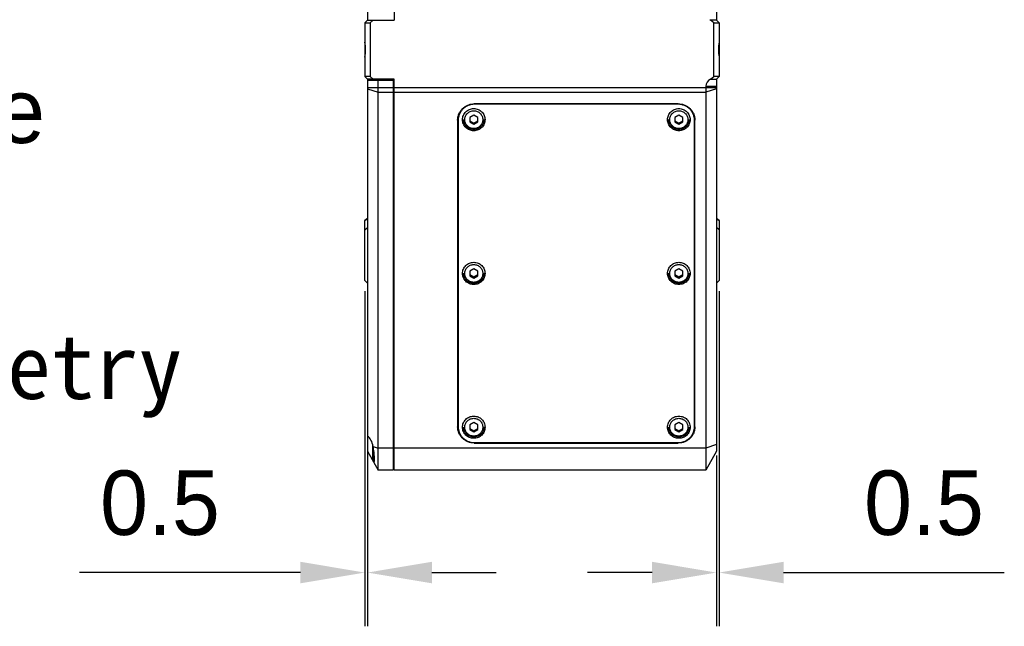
# Model space of a CAD drawing. Header units: millimetres. Extents: x 222 to 446, y -355 to -187.
# Tile 20 of 28: x 344 to 390, y -315 to -287. Entities that reach past the tile are written whole.
import ezdxf

# ---------------------------------------------------------------- set-up
doc = ezdxf.new("R2010")
doc.units = ezdxf.units.MM
doc.header["$LTSCALE"] = 23.1
doc.header["$PDMODE"] = 3
doc.header["$PDSIZE"] = 8
doc.layers.get('0').update_dxf_attribs({"linetype": 'CONTINUOUS'})
doc.layers.get('Defpoints').update_dxf_attribs({"linetype": 'CONTINUOUS'})
doc.layers.add('00_COMPONENTS', color=7, linetype='CONTINUOUS')
doc.layers.add('51__DRAFT_DIMS', color=7, linetype='CONTINUOUS')
doc.styles.get("Standard").update_dxf_attribs({"font": '兰亭黑 GBK.TTF'})
doc.dimstyles.new('DIMSTYLE_3', dxfattribs={"dimtxt": 3, "dimasz": 3, "dimexe": 2.5, "dimexo": 0.5, "dimgap": 0.75, "dimtad": 1, "dimlfac": 4, "dimdsep": 46, "dimtxsty": 'STANDARD', "dimblk": '_FILLED', "dimblk1": '_FILLED', "dimblk2": '_FILLED', "dimcen": 0.09, "dimclrt": 3, "dimazin": 2, "dimtp": 0.1, "dimtm": 0.1, "dimtfac": 1, "dimtofl": 0, "dimtmove": 0, "dimatfit": 3, "dimldrblk": '_FILLED', "dimfxl": 1, "dimtolj": 1, "dimarcsym": 0})

# ---------------------------------------------------------------- blocks, each defined once
blk = doc.blocks.new('_FILLED')
at = {"color": 0, "linetype": 'ByBlock'}
blk.add_solid([(0, 0), (-1, 0.167), (-1, -0.167)], dxfattribs=at)
blk = doc.blocks.new('*D11')
at = {"layer": '51__DRAFT_DIMS', "color": 0, "lineweight": -2}
for p, q in [((360.288, -299.882), (360.288, -315.468)), ((360.413, -307.119), (360.413, -315.468)), ((357.288, -312.968), (347.008, -312.968)), ((363.413, -312.968), (366.413, -312.968))]:
    blk.add_line(p, q, dxfattribs=at)
at = {"layer": 'Defpoints', "color": 0}
for p in [(360.288, -299.382), (360.413, -306.619), (360.413, -312.968)]:
    blk.add_point(p, dxfattribs=at)
at = {"layer": '51__DRAFT_DIMS', "color": 0, "linetype": 'ByBlock', "lineweight": -2, "xscale": 3, "yscale": 3, "zscale": 3}
blk.add_blockref('_FILLED', (360.288, -312.968), dxfattribs=at)
at = {"layer": '51__DRAFT_DIMS', "color": 0, "linetype": 'ByBlock', "lineweight": -2, "xscale": 3, "yscale": 3, "zscale": 3, "rotation": 180}
blk.add_blockref('_FILLED', (360.413, -312.968), dxfattribs=at)
at = {"layer": '51__DRAFT_DIMS', "color": 3, "insert": (353.538, -308.218), "char_height": 3, "attachment_point": 3, "line_spacing_factor": 0.9}
blk.add_mtext('\\A1;0.5', dxfattribs=at)
blk = doc.blocks.new('*D12')
at = {"layer": '51__DRAFT_DIMS', "color": 0, "lineweight": -2}
for p, q in [((376.788, -299.882), (376.788, -315.468)), ((376.663, -307.517), (376.663, -315.468)), ((373.663, -312.968), (370.663, -312.968)), ((379.788, -312.968), (390.068, -312.968))]:
    blk.add_line(p, q, dxfattribs=at)
at = {"layer": 'Defpoints', "color": 0}
for p in [(376.788, -299.382), (376.663, -307.017), (376.663, -312.968)]:
    blk.add_point(p, dxfattribs=at)
at = {"layer": '51__DRAFT_DIMS', "color": 0, "linetype": 'ByBlock', "lineweight": -2, "xscale": 3, "yscale": 3, "zscale": 3}
blk.add_blockref('_FILLED', (376.663, -312.968), dxfattribs=at)
at = {"layer": '51__DRAFT_DIMS', "color": 0, "linetype": 'ByBlock', "lineweight": -2, "xscale": 3, "yscale": 3, "zscale": 3, "rotation": 180}
blk.add_blockref('_FILLED', (376.788, -312.968), dxfattribs=at)
at = {"layer": '51__DRAFT_DIMS', "color": 3, "insert": (383.538, -308.218), "char_height": 3, "attachment_point": 1, "line_spacing_factor": 0.9}
blk.add_mtext('\\A1;0.5', dxfattribs=at)

msp = doc.modelspace()

# ---------------------------------------------------------------- linework, layer by layer
at = {"layer": '00_COMPONENTS', "color": 7}
for p, q in [((361.6629, -264.7614), (361.6629, -287.2614)), ((376.6629, -264.7614), (376.6629, -287.2614)), ((360.4129, -286.6238), (360.4129, -287.2614)), ((360.4129, -287.2614), (360.2879, -287.3864)), ((360.2879, -287.3864), (360.5379, -287.3864)), ((360.2879, -287.3864), (360.2879, -289.8864)), ((360.4129, -287.2614), (361.6629, -287.2614)), ((360.6819, -287.2614), (360.5379, -287.3864)), ((360.5379, -287.3864), (360.5379, -289.8864)), ((376.6629, -287.2614), (376.3939, -287.2614)), ((376.5379, -287.3864), (376.3939, -287.2614)), ((376.5379, -287.3864), (376.7879, -287.3864)), ((376.5379, -289.8864), (376.5379, -287.3864)), ((376.7879, -287.3864), (376.6629, -287.2614)), ((376.7879, -287.3864), (376.7879, -289.8864)), ((360.5379, -289.8864), (360.2879, -289.8864)), ((360.2879, -289.8864), (360.4129, -290.0114)), ((361.6629, -290.0114), (360.4129, -290.0114)), ((360.4129, -290.0114), (360.4129, -307.3239)), ((360.4129, -290.0614), (361.6629, -290.0614)), ((360.5379, -289.8864), (360.6819, -290.0114)), ((360.9129, -308.1989), (360.9129, -290.0614)), ((361.6129, -290.0614), (361.6129, -308.1989)), ((361.6629, -308.1989), (361.6629, -290.0114)), ((376.3939, -290.0114), (376.5379, -289.8864)), ((376.3939, -290.0114), (376.6629, -290.0114)), ((376.7879, -289.8864), (376.5379, -289.8864)), ((376.6629, -290.0114), (376.7879, -289.8864)), ((376.6629, -290.0114), (376.6629, -307.3239)), ((376.1629, -290.3434), (376.1629, -308.1989)), ((374.8879, -291.1575), (365.3879, -291.1575)), ((374.8879, -291.1821), (365.3879, -291.1821)), ((364.6129, -291.9197), (364.6129, -306.1811)), ((364.6379, -291.8294), (364.6379, -306.1811)), ((365.3629, -291.6822), (365.1754, -291.7887)), ((365.1754, -291.7887), (365.1754, -292.0016)), ((365.1754, -291.9519), (365.3629, -292.0584)), ((365.1754, -292.0016), (365.3629, -292.1081)), ((365.5504, -291.7887), (365.3629, -291.6822)), ((365.3629, -292.0584), (365.5504, -291.9519)), ((365.3629, -292.1081), (365.5504, -292.0016)), ((365.3629, -292.1081), (365.3629, -292.0584)), ((365.5504, -292.0016), (365.5504, -291.7887)), ((374.9129, -291.6822), (374.7254, -291.7887)), ((374.7254, -291.7887), (374.7254, -292.0016)), ((374.7254, -291.9519), (374.9129, -292.0584)), ((374.7254, -292.0016), (374.9129, -292.1081)), ((375.1004, -291.7887), (374.9129, -291.6822)), ((374.9129, -292.0584), (375.1004, -291.9519)), ((374.9129, -292.1081), (375.1004, -292.0016)), ((374.9129, -292.1081), (374.9129, -292.0584)), ((375.1004, -292.0016), (375.1004, -291.7887)), ((375.6379, -306.1811), (375.6379, -291.8294)), ((375.6629, -306.1811), (375.6629, -291.9197)), ((360.4129, -296.4895), (360.2879, -296.5905)), ((360.2879, -296.5905), (360.4129, -296.495)), ((360.2879, -299.3822), (360.2879, -296.5905)), ((376.7879, -296.5905), (376.6629, -296.4895)), ((376.6629, -296.495), (376.7879, -296.5905)), ((376.7879, -296.5905), (376.7879, -299.3822)), ((365.3629, -298.8375), (365.1754, -298.9439)), ((365.5504, -298.9439), (365.3629, -298.8375)), ((374.9129, -298.8375), (374.7254, -298.9439)), ((375.1004, -298.9439), (374.9129, -298.8375)), ((360.2879, -299.3822), (360.4129, -299.5072)), ((365.1754, -298.9439), (365.1754, -299.1569)), ((365.1754, -299.1072), (365.3629, -299.2137)), ((365.1754, -299.1569), (365.3629, -299.2633)), ((365.3629, -299.2137), (365.5504, -299.1072)), ((365.3629, -299.2633), (365.5504, -299.1569)), ((365.3629, -299.2633), (365.3629, -299.2137)), ((365.5504, -299.1569), (365.5504, -298.9439)), ((374.7254, -298.9439), (374.7254, -299.1569)), ((374.7254, -299.1072), (374.9129, -299.2137)), ((374.7254, -299.1569), (374.9129, -299.2633)), ((374.9129, -299.2137), (375.1004, -299.1072)), ((374.9129, -299.2633), (375.1004, -299.1569)), ((374.9129, -299.2633), (374.9129, -299.2137)), ((375.1004, -299.1569), (375.1004, -298.9439)), ((376.7879, -299.3822), (376.6629, -299.5072)), ((365.3629, -305.9927), (365.1754, -306.0992)), ((365.1754, -306.0992), (365.1754, -306.3121)), ((365.1754, -306.2624), (365.3629, -306.3689)), ((365.5504, -306.0992), (365.3629, -305.9927)), ((365.3629, -306.3689), (365.5504, -306.2624)), ((365.5504, -306.3121), (365.5504, -306.0992)), ((374.9129, -305.9927), (374.7254, -306.0992)), ((374.7254, -306.0992), (374.7254, -306.3121)), ((374.7254, -306.2624), (374.9129, -306.3689)), ((375.1004, -306.0992), (374.9129, -305.9927)), ((374.9129, -306.3689), (375.1004, -306.2624)), ((375.1004, -306.3121), (375.1004, -306.0992)), ((365.1754, -306.3121), (365.3629, -306.4186)), ((365.3629, -306.4186), (365.5504, -306.3121)), ((365.3629, -306.4186), (365.3629, -306.3689)), ((374.7254, -306.3121), (374.9129, -306.4186)), ((374.9129, -306.4186), (375.1004, -306.3121)), ((374.9129, -306.4186), (374.9129, -306.3689)), ((360.6629, -307.7364), (360.6629, -307.0327)), ((365.3879, -306.9187), (374.8879, -306.9187)), ((365.3879, -306.9433), (374.8879, -306.9433)), ((360.4129, -307.3239), (360.9129, -308.1989)), ((376.6629, -307.3239), (376.1629, -308.1989)), ((360.6879, -307.7614), (360.7381, -307.7614)), ((361.6629, -307.9739), (361.6129, -307.9739)), ((361.6129, -308.1989), (360.9129, -308.1989)), ((376.1629, -308.1989), (361.6629, -308.1989))]:
    msp.add_line(p, q, dxfattribs=at)
at = {"layer": '00_COMPONENTS', "color": 4}
for p, q in [((360.4129, -290.3946), (361.6129, -290.3946)), ((360.4129, -290.4624), (360.9129, -290.6205)), ((360.9129, -290.6205), (361.6129, -290.6205)), ((361.6129, -290.6518), (361.6629, -290.6518)), ((361.6629, -290.3946), (376.6629, -290.3946)), ((361.6629, -290.6205), (376.1629, -290.6205)), ((376.1629, -290.3434), (376.6629, -290.3434)), ((376.6629, -290.4624), (376.1629, -290.6205)), ((365.3879, -291.1821), (365.3879, -291.1575)), ((374.8879, -291.1821), (374.8879, -291.1575)), ((360.2879, -297.0234), (360.4129, -296.9125)), ((376.7879, -297.0234), (376.6629, -296.9125)), ((360.6782, -307.1006), (360.9129, -307.1748)), ((360.6879, -307.7614), (360.6879, -307.1531)), ((361.6129, -307.1748), (360.9129, -307.1748)), ((361.6629, -307.1342), (361.6129, -307.1342)), ((376.1629, -307.1748), (361.6629, -307.1748)), ((365.3879, -306.9433), (365.3879, -306.9187)), ((374.8879, -306.9433), (374.8879, -306.9187)), ((376.6629, -307.0167), (376.1629, -307.1748))]:
    msp.add_line(p, q, dxfattribs=at)
at = {"layer": '00_COMPONENTS', "color": 7}
for centre, radius, start, end in [((365.3641, -291.8294), 0.7262, 167.35941, 179.99687), ((374.9117, -291.8294), 0.7262, 0.00313, 12.64059), ((365.3638, -306.0906), 0.7509, 180.0067, 199.39073), ((374.912, -306.0906), 0.7509, 340.60927, 359.9933), ((360.6879, -307.7364), 0.025, 180, 270)]:
    msp.add_arc(centre, radius, start, end, dxfattribs=at)
for centre, major_axis, ratio, start_param, end_param in [((376.5948, -286.9295), (0.4319, 0), 0.8682431, -2.138897, -2.0545328), ((376.5948, -290.3434), (0.4319, 0), 0.8682431, 2.0545328, 3.1415927), ((360.3415, -307.1989), (-0.0933, 0.6229), 0.5534584, 4.7876472, 5.8173813)]:
    msp.add_ellipse(centre, major_axis=major_axis, ratio=ratio, start_param=start_param, end_param=end_param, dxfattribs=at)
for points in [[(360.2879, -288.9844), (360.3121, -288.8704), (360.3351, -288.6364), (360.3121, -288.4025), (360.2879, -288.2885)], [(376.7879, -288.2885), (376.7637, -288.4025), (376.7407, -288.6364), (376.7637, -288.8704), (376.7879, -288.9844)]]:
    msp.add_open_spline(points, degree=3, dxfattribs=at)
for points, knots in [([(364.6129, -291.9197), (364.6129, -291.8699), (364.6229, -291.7699), (364.6673, -291.626), (364.7395, -291.4933), (364.8365, -291.3771), (364.9547, -291.2817), (365.0896, -291.2109), (365.2358, -291.1673), (365.3373, -291.1575), (365.3879, -291.1575)], [0, 0, 0, 0, 0.1239807, 0.2481174, 0.372542, 0.4973416, 0.6225459, 0.748123, 0.8739846, 1, 1, 1, 1]), ([(365.3879, -291.1821), (365.3389, -291.1821), (365.2407, -291.1916), (365.0992, -291.2338), (364.9687, -291.3023), (364.8543, -291.3946), (364.7604, -291.5071), (364.6906, -291.6355), (364.6476, -291.7748), (364.6379, -291.8715), (364.6379, -291.9197)], [0, 0, 0, 0, 0.1260152, 0.251877, 0.3774541, 0.5026584, 0.627458, 0.7518826, 0.8760195, 1, 1, 1, 1]), ([(365.3629, -292.4115), (365.3286, -292.4115), (365.2599, -292.4049), (365.1608, -292.3753), (365.0695, -292.3273), (364.9894, -292.2627), (364.9237, -292.184), (364.8748, -292.0941), (364.8447, -291.9966), (364.8345, -291.8951), (364.8447, -291.7937), (364.8748, -291.6962), (364.9237, -291.6063), (364.9894, -291.5276), (365.0695, -291.463), (365.1608, -291.415), (365.2599, -291.3854), (365.3286, -291.3788), (365.3629, -291.3788)], [0, 0, 0, 0, 0.0630076, 0.1259385, 0.188727, 0.2513292, 0.313729, 0.3759413, 0.4380097, 0.5, 0.5619903, 0.6240587, 0.686271, 0.7486708, 0.811273, 0.8740615, 0.9369924, 1, 1, 1, 1]), ([(365.3629, -291.3788), (365.3972, -291.3788), (365.4659, -291.3854), (365.565, -291.415), (365.6563, -291.463), (365.7364, -291.5276), (365.8021, -291.6063), (365.851, -291.6962), (365.8811, -291.7937), (365.8913, -291.8951), (365.8811, -291.9966), (365.851, -292.0941), (365.8021, -292.184), (365.7364, -292.2627), (365.6563, -292.3273), (365.565, -292.3753), (365.4659, -292.4049), (365.3972, -292.4115), (365.3629, -292.4115)], [0, 0, 0, 0, 0.0630076, 0.1259385, 0.188727, 0.2513292, 0.313729, 0.3759413, 0.4380097, 0.5, 0.5619903, 0.6240587, 0.686271, 0.7486708, 0.811273, 0.8740615, 0.9369924, 1, 1, 1, 1]), ([(374.9129, -292.4115), (374.8786, -292.4115), (374.8099, -292.4049), (374.7108, -292.3753), (374.6195, -292.3273), (374.5394, -292.2627), (374.4737, -292.184), (374.4248, -292.0941), (374.3947, -291.9966), (374.3845, -291.8951), (374.3947, -291.7937), (374.4248, -291.6962), (374.4737, -291.6063), (374.5394, -291.5276), (374.6195, -291.463), (374.7108, -291.415), (374.8099, -291.3854), (374.8786, -291.3788), (374.9129, -291.3788)], [0, 0, 0, 0, 0.0630076, 0.1259385, 0.188727, 0.2513292, 0.313729, 0.3759413, 0.4380097, 0.5, 0.5619903, 0.6240587, 0.686271, 0.7486708, 0.811273, 0.8740615, 0.9369924, 1, 1, 1, 1]), ([(374.8879, -291.1575), (374.9385, -291.1575), (375.04, -291.1673), (375.1862, -291.2109), (375.3211, -291.2817), (375.4393, -291.3771), (375.5363, -291.4933), (375.6085, -291.626), (375.6529, -291.7699), (375.6629, -291.8699), (375.6629, -291.9197)], [0, 0, 0, 0, 0.1260154, 0.251877, 0.3774541, 0.5026584, 0.627458, 0.7518826, 0.8760193, 1, 1, 1, 1]), ([(375.6379, -291.9197), (375.6379, -291.8715), (375.6282, -291.7748), (375.5852, -291.6355), (375.5154, -291.5071), (375.4215, -291.3946), (375.3071, -291.3023), (375.1766, -291.2338), (375.0351, -291.1916), (374.9369, -291.1821), (374.8879, -291.1821)], [0, 0, 0, 0, 0.1239805, 0.2481174, 0.372542, 0.4973416, 0.6225459, 0.748123, 0.8739848, 1, 1, 1, 1]), ([(374.9129, -291.3788), (374.9472, -291.3788), (375.0159, -291.3854), (375.115, -291.415), (375.2063, -291.463), (375.2864, -291.5276), (375.3521, -291.6063), (375.401, -291.6962), (375.4311, -291.7937), (375.4413, -291.8951), (375.4311, -291.9966), (375.401, -292.0941), (375.3521, -292.184), (375.2864, -292.2627), (375.2063, -292.3273), (375.115, -292.3753), (375.0159, -292.4049), (374.9472, -292.4115), (374.9129, -292.4115)], [0, 0, 0, 0, 0.0630076, 0.1259385, 0.188727, 0.2513292, 0.313729, 0.3759413, 0.4380097, 0.5, 0.5619903, 0.6240587, 0.686271, 0.7486708, 0.811273, 0.8740615, 0.9369924, 1, 1, 1, 1]), ([(365.8379, -291.8856), (365.8379, -291.9162), (365.8318, -291.9776), (365.8045, -292.066), (365.7602, -292.1475), (365.7007, -292.2189), (365.6282, -292.2774), (365.5456, -292.3209), (365.456, -292.3476), (365.3629, -292.3566), (365.2698, -292.3476), (365.1802, -292.3209), (365.0976, -292.2774), (365.0251, -292.2189), (364.9656, -292.1475), (364.9213, -292.066), (364.894, -291.9776), (364.8879, -291.9162), (364.8879, -291.8856)], [0, 0, 0, 0, 0.0621014, 0.1242602, 0.1865337, 0.2489541, 0.3115338, 0.3742606, 0.4371, 0.5000002, 0.5629004, 0.6257397, 0.6884664, 0.7510461, 0.8134665, 0.8757399, 0.9378987, 1, 1, 1, 1]), ([(375.3879, -291.8856), (375.3879, -291.9162), (375.3818, -291.9776), (375.3545, -292.066), (375.3102, -292.1475), (375.2507, -292.2189), (375.1782, -292.2774), (375.0956, -292.3209), (375.006, -292.3476), (374.9129, -292.3566), (374.8198, -292.3476), (374.7302, -292.3209), (374.6476, -292.2774), (374.5751, -292.2189), (374.5156, -292.1475), (374.4713, -292.066), (374.444, -291.9776), (374.4379, -291.9162), (374.4379, -291.8856)], [0, 0, 0, 0, 0.0621014, 0.1242602, 0.1865337, 0.2489541, 0.3115338, 0.3742606, 0.4371, 0.5000002, 0.5629004, 0.6257397, 0.6884664, 0.7510461, 0.8134665, 0.8757399, 0.9378987, 1, 1, 1, 1]), ([(365.3629, -299.5668), (365.3286, -299.5668), (365.2599, -299.5601), (365.1608, -299.5306), (365.0695, -299.4826), (364.9894, -299.418), (364.9237, -299.3393), (364.8748, -299.2494), (364.8447, -299.1519), (364.8345, -299.0504), (364.8447, -298.949), (364.8748, -298.8514), (364.9237, -298.7615), (364.9894, -298.6828), (365.0695, -298.6182), (365.1608, -298.5702), (365.2599, -298.5407), (365.3286, -298.534), (365.3629, -298.534)], [0, 0, 0, 0, 0.0630076, 0.1259385, 0.188727, 0.2513292, 0.313729, 0.3759413, 0.4380097, 0.5, 0.5619903, 0.6240587, 0.686271, 0.7486708, 0.811273, 0.8740615, 0.9369924, 1, 1, 1, 1]), ([(365.3629, -298.534), (365.3972, -298.534), (365.4659, -298.5407), (365.565, -298.5702), (365.6563, -298.6182), (365.7364, -298.6828), (365.8021, -298.7615), (365.851, -298.8514), (365.8811, -298.949), (365.8913, -299.0504), (365.8811, -299.1519), (365.851, -299.2494), (365.8021, -299.3393), (365.7364, -299.418), (365.6563, -299.4826), (365.565, -299.5306), (365.4659, -299.5601), (365.3972, -299.5668), (365.3629, -299.5668)], [0, 0, 0, 0, 0.0630076, 0.1259385, 0.188727, 0.2513292, 0.313729, 0.3759413, 0.4380097, 0.5, 0.5619903, 0.6240587, 0.686271, 0.7486708, 0.811273, 0.8740615, 0.9369924, 1, 1, 1, 1]), ([(374.9129, -299.5668), (374.8786, -299.5668), (374.8099, -299.5601), (374.7108, -299.5306), (374.6195, -299.4826), (374.5394, -299.418), (374.4737, -299.3393), (374.4248, -299.2494), (374.3947, -299.1519), (374.3845, -299.0504), (374.3947, -298.949), (374.4248, -298.8514), (374.4737, -298.7615), (374.5394, -298.6828), (374.6195, -298.6182), (374.7108, -298.5702), (374.8099, -298.5407), (374.8786, -298.534), (374.9129, -298.534)], [0, 0, 0, 0, 0.0630076, 0.1259385, 0.188727, 0.2513292, 0.313729, 0.3759413, 0.4380097, 0.5, 0.5619903, 0.6240587, 0.686271, 0.7486708, 0.811273, 0.8740615, 0.9369924, 1, 1, 1, 1]), ([(374.9129, -298.534), (374.9472, -298.534), (375.0159, -298.5407), (375.115, -298.5702), (375.2063, -298.6182), (375.2864, -298.6828), (375.3521, -298.7615), (375.401, -298.8514), (375.4311, -298.949), (375.4413, -299.0504), (375.4311, -299.1519), (375.401, -299.2494), (375.3521, -299.3393), (375.2864, -299.418), (375.2063, -299.4826), (375.115, -299.5306), (375.0159, -299.5601), (374.9472, -299.5668), (374.9129, -299.5668)], [0, 0, 0, 0, 0.0630076, 0.1259385, 0.188727, 0.2513292, 0.313729, 0.3759413, 0.4380097, 0.5, 0.5619903, 0.6240587, 0.686271, 0.7486708, 0.811273, 0.8740615, 0.9369924, 1, 1, 1, 1]), ([(365.8379, -299.0408), (365.8379, -299.0714), (365.8318, -299.1329), (365.8045, -299.2213), (365.7602, -299.3028), (365.7007, -299.3741), (365.6282, -299.4327), (365.5456, -299.4761), (365.456, -299.5029), (365.3629, -299.5119), (365.2698, -299.5029), (365.1802, -299.4761), (365.0976, -299.4327), (365.0251, -299.3741), (364.9656, -299.3028), (364.9213, -299.2213), (364.894, -299.1329), (364.8879, -299.0714), (364.8879, -299.0408)], [0, 0, 0, 0, 0.0621014, 0.1242602, 0.1865337, 0.2489541, 0.3115338, 0.3742606, 0.4371, 0.5000002, 0.5629004, 0.6257397, 0.6884664, 0.7510461, 0.8134665, 0.8757399, 0.9378987, 1, 1, 1, 1]), ([(375.3879, -299.0408), (375.3879, -299.0714), (375.3818, -299.1329), (375.3545, -299.2213), (375.3102, -299.3028), (375.2507, -299.3741), (375.1782, -299.4327), (375.0956, -299.4761), (375.006, -299.5029), (374.9129, -299.5119), (374.8198, -299.5029), (374.7302, -299.4761), (374.6476, -299.4327), (374.5751, -299.3741), (374.5156, -299.3028), (374.4713, -299.2213), (374.444, -299.1329), (374.4379, -299.0714), (374.4379, -299.0408)], [0, 0, 0, 0, 0.0621014, 0.1242602, 0.1865337, 0.2489541, 0.3115338, 0.3742606, 0.4371, 0.5000002, 0.5629004, 0.6257397, 0.6884664, 0.7510461, 0.8134665, 0.8757399, 0.9378987, 1, 1, 1, 1]), ([(365.3629, -306.722), (365.3286, -306.722), (365.2599, -306.7154), (365.1608, -306.6858), (365.0695, -306.6378), (364.9894, -306.5732), (364.9237, -306.4945), (364.8748, -306.4046), (364.8447, -306.3071), (364.8345, -306.2057), (364.8447, -306.1042), (364.8748, -306.0067), (364.9237, -305.9168), (364.9894, -305.8381), (365.0695, -305.7735), (365.1608, -305.7255), (365.2599, -305.6959), (365.3286, -305.6893), (365.3629, -305.6893)], [0, 0, 0, 0, 0.0630076, 0.1259385, 0.188727, 0.2513292, 0.313729, 0.3759413, 0.4380097, 0.5, 0.5619903, 0.6240587, 0.686271, 0.7486708, 0.811273, 0.8740615, 0.9369924, 1, 1, 1, 1]), ([(365.3629, -305.6893), (365.3972, -305.6893), (365.4659, -305.6959), (365.565, -305.7255), (365.6563, -305.7735), (365.7364, -305.8381), (365.8021, -305.9168), (365.851, -306.0067), (365.8811, -306.1042), (365.8913, -306.2057), (365.8811, -306.3071), (365.851, -306.4046), (365.8021, -306.4945), (365.7364, -306.5732), (365.6563, -306.6378), (365.565, -306.6858), (365.4659, -306.7154), (365.3972, -306.722), (365.3629, -306.722)], [0, 0, 0, 0, 0.0630076, 0.1259385, 0.188727, 0.2513292, 0.313729, 0.3759413, 0.4380097, 0.5, 0.5619903, 0.6240587, 0.686271, 0.7486708, 0.811273, 0.8740615, 0.9369924, 1, 1, 1, 1]), ([(374.9129, -306.722), (374.8786, -306.722), (374.8099, -306.7154), (374.7108, -306.6858), (374.6195, -306.6378), (374.5394, -306.5732), (374.4737, -306.4945), (374.4248, -306.4046), (374.3947, -306.3071), (374.3845, -306.2057), (374.3947, -306.1042), (374.4248, -306.0067), (374.4737, -305.9168), (374.5394, -305.8381), (374.6195, -305.7735), (374.7108, -305.7255), (374.8099, -305.6959), (374.8786, -305.6893), (374.9129, -305.6893)], [0, 0, 0, 0, 0.0630076, 0.1259385, 0.188727, 0.2513292, 0.313729, 0.3759413, 0.4380097, 0.5, 0.5619903, 0.6240587, 0.686271, 0.7486708, 0.811273, 0.8740615, 0.9369924, 1, 1, 1, 1]), ([(374.9129, -305.6893), (374.9472, -305.6893), (375.0159, -305.6959), (375.115, -305.7255), (375.2063, -305.7735), (375.2864, -305.8381), (375.3521, -305.9168), (375.401, -306.0067), (375.4311, -306.1042), (375.4413, -306.2057), (375.4311, -306.3071), (375.401, -306.4046), (375.3521, -306.4945), (375.2864, -306.5732), (375.2063, -306.6378), (375.115, -306.6858), (375.0159, -306.7154), (374.9472, -306.722), (374.9129, -306.722)], [0, 0, 0, 0, 0.0630076, 0.1259385, 0.188727, 0.2513292, 0.313729, 0.3759413, 0.4380097, 0.5, 0.5619903, 0.6240587, 0.686271, 0.7486708, 0.811273, 0.8740615, 0.9369924, 1, 1, 1, 1]), ([(365.3879, -306.9433), (365.3373, -306.9433), (365.2358, -306.9335), (365.0896, -306.8899), (364.9547, -306.8191), (364.8365, -306.7237), (364.7395, -306.6075), (364.6673, -306.4748), (364.6229, -306.3309), (364.6129, -306.2309), (364.6129, -306.1811)], [0, 0, 0, 0, 0.1260154, 0.251877, 0.3774541, 0.5026584, 0.627458, 0.7518826, 0.8760193, 1, 1, 1, 1]), ([(364.6379, -306.1811), (364.6379, -306.2293), (364.6476, -306.326), (364.6906, -306.4653), (364.7604, -306.5937), (364.8543, -306.7062), (364.9687, -306.7985), (365.0992, -306.867), (365.2407, -306.9092), (365.3389, -306.9187), (365.3879, -306.9187)], [0, 0, 0, 0, 0.1239805, 0.2481174, 0.372542, 0.4973416, 0.6225459, 0.748123, 0.8739848, 1, 1, 1, 1]), ([(365.8379, -306.1961), (365.8379, -306.2267), (365.8318, -306.2881), (365.8045, -306.3766), (365.7602, -306.458), (365.7007, -306.5294), (365.6282, -306.5879), (365.5456, -306.6314), (365.456, -306.6581), (365.3629, -306.6671), (365.2698, -306.6581), (365.1802, -306.6314), (365.0976, -306.5879), (365.0251, -306.5294), (364.9656, -306.458), (364.9213, -306.3766), (364.894, -306.2881), (364.8879, -306.2267), (364.8879, -306.1961)], [0, 0, 0, 0, 0.0621014, 0.1242602, 0.1865337, 0.2489541, 0.3115338, 0.3742606, 0.4371, 0.5000002, 0.5629004, 0.6257397, 0.6884664, 0.7510461, 0.8134665, 0.8757399, 0.9378987, 1, 1, 1, 1]), ([(375.3879, -306.1961), (375.3879, -306.2267), (375.3818, -306.2881), (375.3545, -306.3766), (375.3102, -306.458), (375.2507, -306.5294), (375.1782, -306.5879), (375.0956, -306.6314), (375.006, -306.6581), (374.9129, -306.6671), (374.8198, -306.6581), (374.7302, -306.6314), (374.6476, -306.5879), (374.5751, -306.5294), (374.5156, -306.458), (374.4713, -306.3766), (374.444, -306.2881), (374.4379, -306.2267), (374.4379, -306.1961)], [0, 0, 0, 0, 0.0621014, 0.1242602, 0.1865337, 0.2489541, 0.3115338, 0.3742606, 0.4371, 0.5000002, 0.5629004, 0.6257397, 0.6884664, 0.7510461, 0.8134665, 0.8757399, 0.9378987, 1, 1, 1, 1]), ([(374.8879, -306.9187), (374.9369, -306.9187), (375.0351, -306.9092), (375.1766, -306.867), (375.3071, -306.7985), (375.4215, -306.7062), (375.5154, -306.5937), (375.5852, -306.4653), (375.6282, -306.326), (375.6379, -306.2293), (375.6379, -306.1811)], [0, 0, 0, 0, 0.1260152, 0.251877, 0.3774541, 0.5026584, 0.627458, 0.7518826, 0.8760195, 1, 1, 1, 1]), ([(375.6629, -306.1811), (375.6629, -306.2309), (375.6529, -306.3309), (375.6085, -306.4748), (375.5363, -306.6075), (375.4393, -306.7237), (375.3211, -306.8191), (375.1862, -306.8899), (375.04, -306.9335), (374.9385, -306.9433), (374.8879, -306.9433)], [0, 0, 0, 0, 0.1239807, 0.2481174, 0.372542, 0.4973416, 0.6225459, 0.748123, 0.8739846, 1, 1, 1, 1]), ([(360.7126, -307.8239), (360.714, -307.8239), (360.7171, -307.8233), (360.7213, -307.8203), (360.7249, -307.8155), (360.7296, -307.806), (360.7342, -307.7894), (360.7381, -307.7643), (360.7406, -307.7327), (360.7418, -307.6948), (360.7416, -307.651), (360.7394, -307.5826), (360.7328, -307.487), (360.7199, -307.3637), (360.702, -307.2333), (360.6867, -307.1449), (360.6782, -307.1006)], [0, 0, 0, 0, 0.005953, 0.0124803, 0.0203666, 0.0300649, 0.0556802, 0.0900947, 0.1332948, 0.1849545, 0.2445534, 0.3114261, 0.4637698, 0.6347551, 0.8162837, 1, 1, 1, 1]), ([(360.6782, -307.7882), (360.6812, -307.7935), (360.6869, -307.8028), (360.6958, -307.8142), (360.7039, -307.8217), (360.71, -307.8239), (360.7126, -307.8239)], [0, 0, 0, 0, 0.3579645, 0.6388699, 0.847499, 1, 1, 1, 1])]:
    msp.add_open_spline(points, degree=3, knots=knots, dxfattribs=at)
at = {"layer": '00_COMPONENTS', "color": 4}
for points in [[(364.9409, -291.8951), (364.9409, -291.868), (364.9464, -291.8136), (364.9706, -291.7352), (365.0099, -291.663), (365.0627, -291.5997), (365.1271, -291.5478), (365.2005, -291.5092), (365.2801, -291.4855), (365.3629, -291.4775), (365.4457, -291.4855), (365.5253, -291.5092), (365.5987, -291.5478), (365.6631, -291.5997), (365.7159, -291.663), (365.7552, -291.7352), (365.7794, -291.8136), (365.7849, -291.868), (365.7849, -291.8951)], [(374.4909, -291.8951), (374.4909, -291.868), (374.4964, -291.8136), (374.5206, -291.7352), (374.5599, -291.663), (374.6127, -291.5997), (374.6771, -291.5478), (374.7505, -291.5092), (374.8301, -291.4855), (374.9129, -291.4775), (374.9957, -291.4855), (375.0753, -291.5092), (375.1487, -291.5478), (375.2131, -291.5997), (375.2659, -291.663), (375.3052, -291.7352), (375.3294, -291.8136), (375.3349, -291.868), (375.3349, -291.8951)], [(365.7849, -291.8951), (365.7849, -291.9223), (365.7794, -291.9767), (365.7552, -292.0551), (365.7159, -292.1273), (365.6631, -292.1906), (365.5987, -292.2425), (365.5253, -292.2811), (365.4457, -292.3048), (365.3629, -292.3128), (365.2801, -292.3048), (365.2005, -292.2811), (365.1271, -292.2425), (365.0627, -292.1906), (365.0099, -292.1273), (364.9706, -292.0551), (364.9464, -291.9767), (364.9409, -291.9223), (364.9409, -291.8951)], [(375.3349, -291.8951), (375.3349, -291.9223), (375.3294, -291.9767), (375.3052, -292.0551), (375.2659, -292.1273), (375.2131, -292.1906), (375.1487, -292.2425), (375.0753, -292.2811), (374.9957, -292.3048), (374.9129, -292.3128), (374.8301, -292.3048), (374.7505, -292.2811), (374.6771, -292.2425), (374.6127, -292.1906), (374.5599, -292.1273), (374.5206, -292.0551), (374.4964, -291.9767), (374.4909, -291.9223), (374.4909, -291.8951)], [(364.9409, -299.0504), (364.9409, -299.0233), (364.9464, -298.9688), (364.9706, -298.8905), (365.0099, -298.8182), (365.0627, -298.755), (365.1271, -298.703), (365.2005, -298.6645), (365.2801, -298.6407), (365.3629, -298.6327), (365.4457, -298.6407), (365.5253, -298.6645), (365.5987, -298.703), (365.6631, -298.755), (365.7159, -298.8182), (365.7552, -298.8905), (365.7794, -298.9688), (365.7849, -299.0233), (365.7849, -299.0504)], [(374.4909, -299.0504), (374.4909, -299.0233), (374.4964, -298.9688), (374.5206, -298.8905), (374.5599, -298.8182), (374.6127, -298.755), (374.6771, -298.703), (374.7505, -298.6645), (374.8301, -298.6407), (374.9129, -298.6327), (374.9957, -298.6407), (375.0753, -298.6645), (375.1487, -298.703), (375.2131, -298.755), (375.2659, -298.8182), (375.3052, -298.8905), (375.3294, -298.9688), (375.3349, -299.0233), (375.3349, -299.0504)], [(365.7849, -299.0504), (365.7849, -299.0775), (365.7794, -299.132), (365.7552, -299.2103), (365.7159, -299.2826), (365.6631, -299.3459), (365.5987, -299.3978), (365.5253, -299.4363), (365.4457, -299.4601), (365.3629, -299.4681), (365.2801, -299.4601), (365.2005, -299.4363), (365.1271, -299.3978), (365.0627, -299.3459), (365.0099, -299.2826), (364.9706, -299.2103), (364.9464, -299.132), (364.9409, -299.0775), (364.9409, -299.0504)], [(375.3349, -299.0504), (375.3349, -299.0775), (375.3294, -299.132), (375.3052, -299.2103), (375.2659, -299.2826), (375.2131, -299.3459), (375.1487, -299.3978), (375.0753, -299.4363), (374.9957, -299.4601), (374.9129, -299.4681), (374.8301, -299.4601), (374.7505, -299.4363), (374.6771, -299.3978), (374.6127, -299.3459), (374.5599, -299.2826), (374.5206, -299.2103), (374.4964, -299.132), (374.4909, -299.0775), (374.4909, -299.0504)], [(364.9409, -306.2057), (364.9409, -306.1785), (364.9464, -306.1241), (364.9706, -306.0457), (365.0099, -305.9735), (365.0627, -305.9102), (365.1271, -305.8583), (365.2005, -305.8197), (365.2801, -305.796), (365.3629, -305.788), (365.4457, -305.796), (365.5253, -305.8197), (365.5987, -305.8583), (365.6631, -305.9102), (365.7159, -305.9735), (365.7552, -306.0457), (365.7794, -306.1241), (365.7849, -306.1785), (365.7849, -306.2057)], [(374.4909, -306.2057), (374.4909, -306.1785), (374.4964, -306.1241), (374.5206, -306.0457), (374.5599, -305.9735), (374.6127, -305.9102), (374.6771, -305.8583), (374.7505, -305.8197), (374.8301, -305.796), (374.9129, -305.788), (374.9957, -305.796), (375.0753, -305.8197), (375.1487, -305.8583), (375.2131, -305.9102), (375.2659, -305.9735), (375.3052, -306.0457), (375.3294, -306.1241), (375.3349, -306.1785), (375.3349, -306.2057)], [(365.7849, -306.2057), (365.7849, -306.2328), (365.7794, -306.2872), (365.7552, -306.3656), (365.7159, -306.4378), (365.6631, -306.5011), (365.5987, -306.553), (365.5253, -306.5916), (365.4457, -306.6153), (365.3629, -306.6233), (365.2801, -306.6153), (365.2005, -306.5916), (365.1271, -306.553), (365.0627, -306.5011), (365.0099, -306.4378), (364.9706, -306.3656), (364.9464, -306.2872), (364.9409, -306.2328), (364.9409, -306.2057)], [(375.3349, -306.2057), (375.3349, -306.2328), (375.3294, -306.2872), (375.3052, -306.3656), (375.2659, -306.4378), (375.2131, -306.5011), (375.1487, -306.553), (375.0753, -306.5916), (374.9957, -306.6153), (374.9129, -306.6233), (374.8301, -306.6153), (374.7505, -306.5916), (374.6771, -306.553), (374.6127, -306.5011), (374.5599, -306.4378), (374.5206, -306.3656), (374.4964, -306.2872), (374.4909, -306.2328), (374.4909, -306.2057)]]:
    msp.add_open_spline(points, degree=3, knots=[0, 0, 0, 0, 0.0619923, 0.1240584, 0.186271, 0.2486708, 0.311273, 0.3740615, 0.4369923, 0.5, 0.5630077, 0.6259385, 0.688727, 0.7513292, 0.813729, 0.8759416, 0.9380077, 1, 1, 1, 1], dxfattribs=at)

# ---------------------------------------------------------------- texts
at = {"layer": '51__DRAFT_DIMS', "color": 3, "char_height": 3, "attachment_point": 1, "line_spacing_factor": 0.9}
for s, insert in [('\\A1;3-%%c4.4\\PThrough Hole', (321.09, -285.4824)), ('\\A1;3-%%c8{\\fgdt|b0|i0|c134|p2;x\\F兰亭黑 GBK.TTF|c134;18\\P\\f宋体|b0|i0|c134|p2;Mirror-Symmetry}', (321.1787, -297.3902))]:
    msp.add_mtext(s, dxfattribs=dict(at, insert=insert))

# ---------------------------------------------------------------- dimensions: what is measured, and where the dimension line sits
at = {"layer": '51__DRAFT_DIMS', "color": 4}
dim = msp.add_linear_dim(base=(360.4129, -312.9677), p1=(360.2879, -299.3822), p2=(360.4129, -306.6192), dimstyle='DIMSTYLE_3', dxfattribs=at)
dim.commit()
dim.dimension.update_dxf_attribs({"geometry": '*D11', "text_midpoint": (350.6478, -312.9677), "dimtype": 160})
dim = msp.add_linear_dim(base=(376.6629, -312.9677), p1=(376.7879, -299.3822), p2=(376.6629, -307.0167), angle=180, dimstyle='DIMSTYLE_3', dxfattribs=at)
dim.commit()
dim.dimension.update_dxf_attribs({"geometry": '*D12', "text_midpoint": (386.428, -312.9677), "dimtype": 160})

doc.saveas('drawing.dxf')
